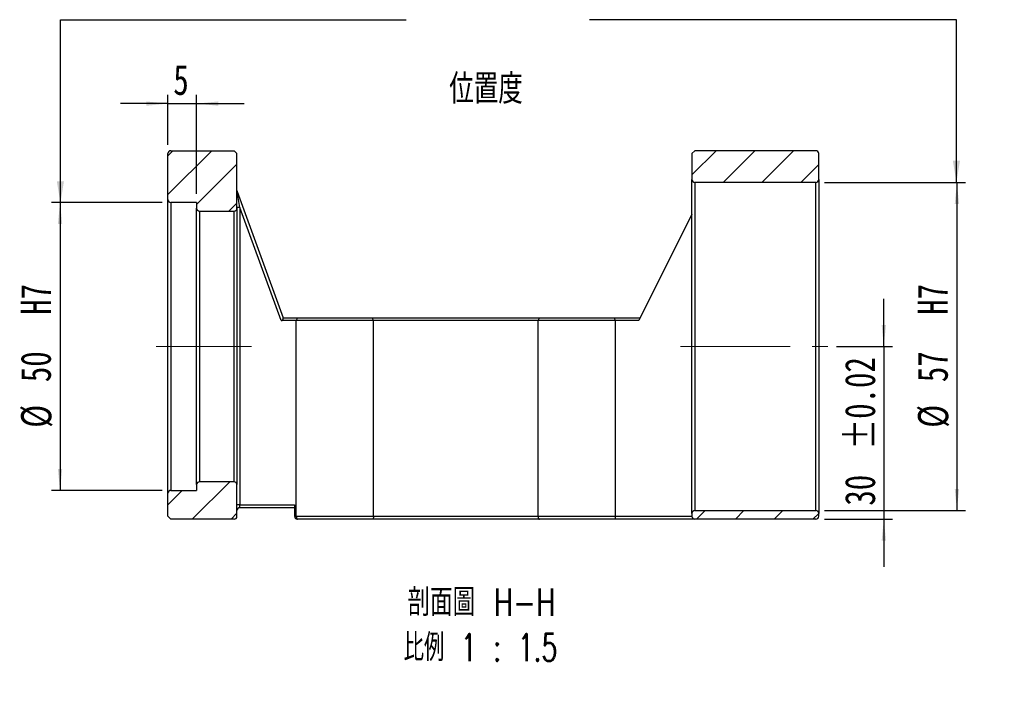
# Model space of a CAD drawing. Header units: millimetres. Extents: x 38 to 270, y 6 to 196.
# Tile 2 of 3: x 156 to 270, y 6 to 86. Entities that reach past the tile are written whole.
import ezdxf

# ---------------------------------------------------------------- set-up
doc = ezdxf.new("R2010")
doc.units = ezdxf.units.MM
doc.linetypes.add('CENTERX2', pattern=[20.32, 12.7, -2.54, 2.54, -2.54])
doc.layers.add('FORMAT', color=7, linetype='Continuous')
doc.styles.add('SLDTEXTSTYLE0', font='TXT', dxfattribs={"width": 0.75})
doc.styles.add('SLDTEXTSTYLE1', font='TXT', dxfattribs={"width": 0.75, "bigfont": 'bigfont'})
doc.styles.add('SLDTEXTSTYLE2', font='TXT', dxfattribs={"width": 0.675, "bigfont": 'bigfont'})
doc.dimstyles.new('SLDDIMSTYLE1', dxfattribs={"dimtxt": 0.18, "dimasz": 2.5, "dimexe": 0, "dimexo": 0.0625, "dimgap": 0, "dimtad": 0, "dimtih": 1, "dimtoh": 1, "dimdec": 0, "dimrnd": 1e-09, "dimzin": 0, "dimdsep": 46, "dimtxsty": 'Standard', "dimsah": 1, "dimcen": 0.09, "dimadec": 0, "dimazin": 0, "dimtfac": 2.5, "dimtdec": 0, "dimtofl": 0, "dimtmove": 0, "dimatfit": 3, "dimfxl": 1, "dimfrac": 2, "dimtolj": 1, "dimtzin": 0, "dimarcsym": 0})
doc.dimstyles.new('SLDDIMSTYLE2', dxfattribs={"dimtxt": 3.5, "dimasz": 2.5, "dimexe": 0, "dimexo": 0.0625, "dimgap": 0.875, "dimtad": 1, "dimlfac": 1.5, "dimrnd": 1e-09, "dimzin": 12, "dimdsep": 46, "dimtxsty": 'SLDTEXTSTYLE0', "dimsah": 1, "dimcen": 0.09, "dimadec": 0, "dimazin": 3, "dimtfac": 1, "dimtofl": 0, "dimtmove": 0, "dimatfit": 3, "dimfxl": 1, "dimfrac": 2, "dimtolj": 1, "dimtzin": 12, "dimarcsym": 0})
doc.dimstyles.new('SLDDIMSTYLE3', dxfattribs={"dimtxt": 3.5, "dimasz": 2.5, "dimexe": 0, "dimexo": 0.0625, "dimgap": 0.875, "dimtad": 1, "dimlfac": 1.5, "dimrnd": 1e-09, "dimzin": 12, "dimdsep": 46, "dimtxsty": 'SLDTEXTSTYLE0', "dimsah": 1, "dimcen": 0.09, "dimadec": 0, "dimazin": 3, "dimtol": 1, "dimtp": 0.02, "dimtm": 0.02, "dimtfac": 1, "dimtmove": 0, "dimatfit": 0, "dimfxl": 1, "dimfrac": 2, "dimtolj": 1, "dimarcsym": 0})
doc.dimstyles.new('SLDDIMSTYLE4', dxfattribs={"dimtxt": 3.5, "dimasz": 2.5, "dimexe": 0, "dimexo": 0.0625, "dimgap": 0.875, "dimtad": 1, "dimlfac": 1.5, "dimrnd": 1e-09, "dimzin": 12, "dimdsep": 46, "dimtxsty": 'SLDTEXTSTYLE0', "dimsah": 1, "dimcen": 0.09, "dimadec": 0, "dimazin": 3, "dimtfac": 1, "dimtmove": 0, "dimatfit": 0, "dimfxl": 1, "dimfrac": 2, "dimtolj": 1, "dimtzin": 12, "dimarcsym": 0})

# ---------------------------------------------------------------- blocks, each defined once
blk = doc.blocks.new('_D_1')
at = {"layer": 'FORMAT', "color": 7}
for p, q in [((172.84, 64.83), (160.03, 64.83)), ((161.03, 64.83), (161.03, 31.49)), ((172.84, 31.49), (160.03, 31.49))]:
    blk.add_line(p, q, dxfattribs=at)
for points in [[(161.03, 64.83), (160.78, 62.33), (161.28, 62.33)], [(161.03, 31.49), (161.28, 33.99), (160.78, 33.99)]]:
    blk.add_solid(points, dxfattribs=at)
at = {"layer": 'FORMAT', "color": 7, "char_height": 3.5, "attachment_point": 1, "rotation": 90, "style": 'SLDTEXTSTYLE0'}
for s, insert in [('H7', (156.47, 51.83)), ('50', (156.47, 44.03)), ('%%c', (156.52, 38.75))]:
    blk.add_mtext(s, dxfattribs=dict(at, insert=insert))
blk = doc.blocks.new('_D_2')
at = {"layer": 'FORMAT', "color": 7}
for p, q in [((256.38, 48.16), (256.38, 53.66)), ((250.91, 48.16), (257.38, 48.16)), ((256.38, 48.16), (256.38, 28.16)), ((249.51, 28.16), (257.38, 28.16)), ((256.38, 28.16), (256.38, 22.66))]:
    blk.add_line(p, q, dxfattribs=at)
for points in [[(256.38, 48.16), (256.63, 50.66), (256.13, 50.66)], [(256.38, 28.16), (256.13, 25.66), (256.63, 25.66)]]:
    blk.add_solid(points, dxfattribs=at)
at = {"layer": 'FORMAT', "color": 7, "char_height": 3.5, "attachment_point": 1, "rotation": 90, "style": 'SLDTEXTSTYLE0'}
for s, insert in [('±0.02', (251.87, 36.21)), ('30', (251.87, 29.73))]:
    blk.add_mtext(s, dxfattribs=dict(at, insert=insert))
blk = doc.blocks.new('_D_3')
at = {"layer": 'FORMAT', "color": 7}
for p, q in [((249.51, 67.16), (265.84, 67.16)), ((264.84, 67.16), (264.84, 29.16)), ((249.51, 29.16), (265.84, 29.16))]:
    blk.add_line(p, q, dxfattribs=at)
for points in [[(264.84, 67.16), (264.59, 64.66), (265.09, 64.66)], [(264.84, 29.16), (265.09, 31.66), (264.59, 31.66)]]:
    blk.add_solid(points, dxfattribs=at)
at = {"layer": 'FORMAT', "color": 7, "char_height": 3.5, "attachment_point": 1, "rotation": 90, "style": 'SLDTEXTSTYLE0'}
for s, insert in [('H7', (260.28, 51.83)), ('57', (260.28, 44.03)), ('%%c', (260.33, 38.75))]:
    blk.add_mtext(s, dxfattribs=dict(at, insert=insert))
blk = doc.blocks.new('_D_4')
at = {"layer": 'FORMAT', "color": 7}
for p, q in [((173.51, 71.49), (173.51, 77.28)), ((176.84, 65.83), (176.84, 77.28)), ((173.51, 76.28), (168.01, 76.28)), ((173.51, 76.28), (176.84, 76.28)), ((176.84, 76.28), (182.34, 76.28))]:
    blk.add_line(p, q, dxfattribs=at)
for points in [[(173.51, 76.28), (171.01, 76.53), (171.01, 76.03)], [(176.84, 76.28), (179.34, 76.03), (179.34, 76.53)]]:
    blk.add_solid(points, dxfattribs=at)
at = {"layer": 'FORMAT', "color": 7, "insert": (174.14, 80.79), "char_height": 3.5, "attachment_point": 1, "style": 'SLDTEXTSTYLE0'}
blk.add_mtext('5', dxfattribs=at)
blk = doc.blocks.new('SW_NOTE_1')
at = {"layer": 'FORMAT', "color": 0, "char_height": 3.175, "attachment_point": 2}
for s, insert, style in [('\\M+19655\\M+196CA\\M+19AA4 H-H', (10.42, 4.09), 'SLDTEXTSTYLE1'), ('\\M+194E4\\M+197E1 1 : 1.5', (10.32, -1.14), 'SLDTEXTSTYLE2')]:
    blk.add_mtext(s, dxfattribs=dict(at, insert=insert, style=style))

msp = doc.modelspace()

# ---------------------------------------------------------------- hatches: boundary and pattern name
at = {"linetype": 'Continuous', "lineweight": 18}
h = msp.add_hatch(dxfattribs=at)
h.set_pattern_fill('ANSI31', style=0)
edge = h.paths.add_edge_path(flags=0)
edge.add_line((173.8417, 64.8265), (176.8417, 64.8265))
edge.add_line((176.8417, 64.8265), (176.8417, 64.1599))
edge.add_arc((177.1751, 64.1599), 0.3333, 180, 270)
edge.add_line((177.1751, 63.8265), (181.1751, 63.8265))
edge.add_arc((181.1751, 64.1599), 0.3333, 270, 360)
edge.add_line((181.5084, 64.1599), (181.5084, 70.4932))
edge.add_line((181.5084, 70.4932), (181.1751, 70.8265))
edge.add_line((181.1751, 70.8265), (173.8417, 70.8265))
edge.add_arc((173.8417, 70.4932), 0.3333, 90, 180)
edge.add_line((173.5084, 70.4932), (173.5084, 65.1599))
edge.add_arc((173.8417, 65.1599), 0.3333, 180, 270)
h = msp.add_hatch(dxfattribs=at)
h.set_pattern_fill('ANSI31', style=0)
edge = h.paths.add_edge_path(flags=0)
edge.add_line((234.5084, 67.1599), (248.5084, 67.1599))
edge.add_arc((248.5084, 67.4932), 0.3333, 270, 360)
edge.add_line((248.8417, 67.4932), (248.8417, 70.4932))
edge.add_arc((248.5084, 70.4932), 0.3333, 0, 90)
edge.add_line((248.5084, 70.8265), (234.5084, 70.8265))
edge.add_line((234.5084, 70.8265), (234.1751, 70.4932))
edge.add_line((234.1751, 70.4932), (234.1751, 67.4932))
edge.add_arc((234.5084, 67.4932), 0.3333, 180, 270)
h = msp.add_hatch(dxfattribs=at)
h.set_pattern_fill('ANSI31', style=0)
edge = h.paths.add_edge_path(flags=0)
edge.add_line((181.1751, 32.4932), (177.1751, 32.4932))
edge.add_arc((177.1751, 32.1599), 0.3333, 90, 180)
edge.add_line((176.8417, 32.1599), (176.8417, 31.4932))
edge.add_line((176.8417, 31.4932), (173.8417, 31.4932))
edge.add_arc((173.8417, 31.1599), 0.3333, 90, 180)
edge.add_line((173.5084, 31.1599), (173.5084, 28.4932))
edge.add_line((173.5084, 28.4932), (173.8417, 28.1599))
edge.add_line((173.8417, 28.1599), (181.1751, 28.1599))
edge.add_arc((181.1751, 28.4932), 0.3333, 270, 360)
edge.add_line((181.5084, 28.4932), (181.5084, 32.1599))
edge.add_arc((181.1751, 32.1599), 0.3333, 0, 90)
h = msp.add_hatch(dxfattribs=at)
h.set_pattern_fill('ANSI31', style=0)
edge = h.paths.add_edge_path(flags=0)
edge.add_line((234.5084, 28.1599), (248.5084, 28.1599))
edge.add_arc((248.5084, 28.4932), 0.3333, 270, 360)
edge.add_line((248.8417, 28.4932), (248.8417, 28.8265))
edge.add_arc((248.5084, 28.8265), 0.3333, 0, 90)
edge.add_line((248.5084, 29.1599), (234.5084, 29.1599))
edge.add_arc((234.5084, 28.8265), 0.3333, 90, 180)
edge.add_line((234.1751, 28.8265), (234.1751, 28.4932))
edge.add_arc((234.5084, 28.4932), 0.3333, 180, 270)

# ---------------------------------------------------------------- linework, layer by layer
at = {"color": 7, "linetype": 'Continuous', "lineweight": 25}
for p, q in [((173.8417, 70.8265), (181.1751, 70.8265)), ((181.5084, 70.4932), (181.1751, 70.8265)), ((234.5084, 70.8265), (234.1751, 70.4932)), ((248.5084, 70.8265), (234.5084, 70.8265)), ((173.5084, 65.1599), (173.5084, 70.4932)), ((181.5084, 64.1599), (181.5084, 70.4932)), ((234.1751, 70.4932), (234.1751, 67.4932)), ((248.8417, 67.4932), (248.8417, 70.4932)), ((234.1751, 48.1599), (234.1751, 67.4932)), ((248.8417, 67.4932), (248.8417, 28.8265)), ((181.8417, 64.2678), (181.5285, 66.1047)), ((181.5285, 66.1047), (186.8417, 51.4932)), ((248.5084, 67.1599), (234.5084, 67.1599)), ((234.5084, 67.1599), (234.5084, 29.1599)), ((248.5084, 29.1599), (248.5084, 67.1599)), ((173.5084, 31.1599), (173.5084, 65.1599)), ((176.8417, 64.8265), (173.8417, 64.8265)), ((173.8417, 64.8265), (173.8417, 31.4932)), ((176.8417, 64.8265), (176.8417, 64.1599)), ((176.8417, 32.1599), (176.8417, 64.1599)), ((177.1751, 63.8265), (181.1751, 63.8265)), ((177.1751, 63.8265), (177.1751, 32.4932)), ((181.1751, 32.4932), (181.1751, 63.8265)), ((181.8417, 64.2678), (181.5084, 64.2678)), ((181.5084, 64.1599), (181.5084, 32.1599)), ((181.8417, 64.2678), (181.8417, 29.8265)), ((186.6083, 51.1599), (181.8417, 64.2678)), ((234.1751, 63.4932), (228.0084, 51.1599)), ((186.8417, 51.4932), (188.5212, 51.4932)), ((188.5212, 51.4932), (197.1622, 51.4932)), ((197.1622, 51.4932), (216.5212, 51.4932)), ((216.5212, 51.4932), (225.1622, 51.4932)), ((225.1622, 51.4932), (228.1751, 51.4932)), ((188.3696, 51.1599), (186.6083, 51.1599)), ((188.3696, 28.4932), (188.3696, 51.1599)), ((197.3139, 51.1599), (188.3696, 51.1599)), ((197.3139, 28.4932), (197.3139, 51.1599)), ((216.3696, 51.1599), (197.3139, 51.1599)), ((225.3139, 51.1599), (216.3696, 51.1599)), ((216.3696, 28.4932), (216.3696, 51.1599)), ((225.3139, 28.4932), (225.3139, 51.1599)), ((228.0084, 51.1599), (225.3139, 51.1599)), ((234.1751, 28.8265), (234.1751, 48.1599)), ((176.8417, 32.1599), (176.8417, 31.4932)), ((181.1751, 32.4932), (177.1751, 32.4932)), ((181.5084, 28.4932), (181.5084, 32.1599)), ((173.5084, 28.4932), (173.5084, 31.1599)), ((173.8417, 31.4932), (176.8417, 31.4932)), ((181.8417, 29.8265), (181.5084, 29.8265)), ((181.8417, 29.4932), (181.8417, 29.8265)), ((181.8417, 29.8265), (188.1751, 29.8265)), ((188.1751, 29.8265), (188.1751, 28.4932)), ((173.5084, 28.4932), (173.8417, 28.1599)), ((188.1751, 29.4932), (181.8417, 29.4932)), ((188.1751, 28.4932), (188.3696, 28.4932)), ((188.3696, 28.4932), (197.3139, 28.4932)), ((197.3139, 28.4932), (216.3696, 28.4932)), ((216.3696, 28.4932), (225.3139, 28.4932)), ((225.3139, 28.4932), (234.1751, 28.4932)), ((234.1751, 28.8265), (234.1751, 28.4932)), ((234.5084, 29.1599), (248.5084, 29.1599)), ((248.8417, 28.4932), (248.8417, 28.8265)), ((181.1751, 28.1599), (173.8417, 28.1599)), ((188.5212, 28.1599), (188.5084, 28.1599)), ((197.1622, 28.1599), (188.5212, 28.1599)), ((216.5212, 28.1599), (197.1622, 28.1599)), ((225.1622, 28.1599), (216.5212, 28.1599)), ((234.5084, 28.1599), (225.1622, 28.1599)), ((248.5084, 28.1599), (234.5084, 28.1599))]:
    msp.add_line(p, q, dxfattribs=at)
for centre, start, end in [((173.8417, 70.4932), 90, 180), ((248.5084, 70.4932), 0, 90), ((234.5084, 67.4932), 180, 270), ((248.5084, 67.4932), 270, 0), ((181.8417, 66.2186), 180, 199.983107), ((173.8417, 65.1599), 180, 270), ((177.1751, 64.1599), 180, 270), ((181.1751, 64.1599), 270, 0), ((177.1751, 32.1599), 90, 180), ((181.1751, 32.1599), 0, 90), ((173.8417, 31.1599), 90, 180), ((181.1751, 28.4932), 270, 0), ((181.8417, 29.1599), 90, 180), ((188.5084, 28.4932), 180, 270), ((234.5084, 28.8265), 90, 180), ((234.5084, 28.4932), 180, 270), ((248.5084, 28.8265), 0, 90), ((248.5084, 28.4932), 270, 0)]:
    msp.add_arc(centre, 0.3333, start, end, dxfattribs=at)
msp.add_ellipse((186.487, 51.4932), major_axis=(0.3365, -0.2357), ratio=0.70042726, start_param=5.49778714, end_param=7.06858347, dxfattribs=at)
for points in [[(188.5212, 51.4932), (188.4699, 51.3823), (188.4194, 51.2712), (188.3696, 51.1599)], [(197.3139, 51.1599), (197.2641, 51.2712), (197.2136, 51.3823), (197.1622, 51.4932)], [(216.3696, 51.1599), (216.4194, 51.2712), (216.4699, 51.3823), (216.5212, 51.4932)], [(225.3139, 51.1599), (225.2641, 51.2712), (225.2136, 51.3823), (225.1622, 51.4932)]]:
    msp.add_open_spline(points, degree=3, dxfattribs=at)
for points in [[(188.3696, 28.4932), (188.3696, 28.4007), (188.3876, 28.3119), (188.4444, 28.1921), (188.4829, 28.1599), (188.5212, 28.1599)], [(197.3139, 28.4932), (197.3139, 28.4007), (197.2958, 28.3119), (197.239, 28.1921), (197.2005, 28.1599), (197.1622, 28.1599)], [(216.3696, 28.4932), (216.3696, 28.4007), (216.3876, 28.3119), (216.4444, 28.1921), (216.4829, 28.1599), (216.5212, 28.1599)], [(225.3139, 28.4932), (225.3139, 28.4007), (225.2958, 28.3119), (225.239, 28.1921), (225.2005, 28.1599), (225.1622, 28.1599)]]:
    msp.add_open_spline(points, degree=3, knots=[0, 0, 0, 0, 0.5, 0.5, 1, 1, 1, 1], dxfattribs=at)
at = {"layer": 'FORMAT', "color": 7, "linetype": 'CENTERX2', "lineweight": 18}
for p, q in [((183.1751, 48.1599), (172.1385, 48.1599)), ((232.8398, 48.1599), (249.9111, 48.1599))]:
    msp.add_line(p, q, dxfattribs=at)

# ---------------------------------------------------------------- block references
at = {"layer": 'FORMAT'}
msp.add_blockref('SW_NOTE_1', (199.3776, 16.0447), dxfattribs=at)

# ---------------------------------------------------------------- texts
at = {"layer": 'FORMAT', "color": 7, "insert": (206.0765, 79.7), "char_height": 3.439583, "attachment_point": 1, "style": 'SLDTEXTSTYLE1'}
msp.add_mtext('\\M+188CA\\M+19275\\M+19378', dxfattribs=at)

# ---------------------------------------------------------------- dimensions: what is measured, and where the dimension line sits
at = {"layer": 'FORMAT', "color": 7}
dim = msp.add_linear_dim(base=(176.8417, 76.2789), p1=(173.5084, 70.4932), p2=(176.8417, 64.8265), dimstyle='SLDDIMSTYLE4', dxfattribs=at)
dim.commit()
dim.dimension.update_dxf_attribs({"geometry": '_D_4', "text_midpoint": (175.4361, 76.2789), "dimtype": 160})
for base, p1, p2, picture, middle in [((264.8417, 29.1599), (248.5084, 67.1599), (248.5084, 29.1599), '_D_3', (264.8417, 48.1599)), ((161.0336, 31.4932), (173.8417, 64.8265), (173.8417, 31.4932), '_D_1', (161.0336, 48.1599))]:
    dim = msp.add_linear_dim(base=base, p1=p1, p2=p2, angle=90, text='%%c<>  H7', dimstyle='SLDDIMSTYLE2', dxfattribs=at)
    dim.commit()
    dim.dimension.update_dxf_attribs({"geometry": picture, "text_midpoint": middle, "dimtype": 160})
dim = msp.add_linear_dim(base=(256.383, 28.1599), p1=(249.9111, 48.1599), p2=(248.5084, 28.1599), angle=90, dimstyle='SLDDIMSTYLE3', dxfattribs=at)
dim.commit()
dim.dimension.update_dxf_attribs({"geometry": '_D_2', "text_midpoint": (256.383, 38.7644), "dimtype": 160})

# ---------------------------------------------------------------- leaders
for points in [[(161.0723, 64.7839), (161.0723, 85.9974), (201.0998, 85.9974)], [(264.7842, 67.1599), (264.7842, 85.9974), (222.3273, 85.9974)]]:
    msp.add_leader(points, dimstyle='SLDDIMSTYLE1', dxfattribs=at)

doc.saveas('drawing.dxf')
